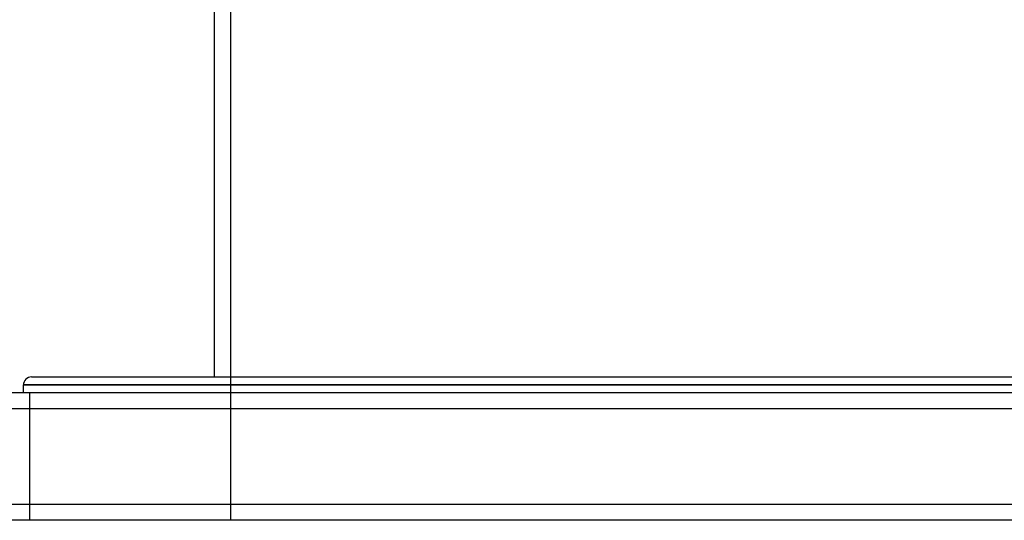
# Model space of a CAD drawing. Header units: millimetres. Extents: x -448 to 448, y -205 to 371.
# Tile 2 of 15: x -291 to 18, y -205 to -48. Entities that reach past the tile are written whole.
import ezdxf

# ---------------------------------------------------------------- set-up
doc = ezdxf.new("R2010")
doc.units = ezdxf.units.MM
doc.layers.add('HIDDEN', color=7, linetype='Continuous')
doc.layers.add('THICK', color=7, linetype='Continuous')

msp = doc.modelspace()

# ---------------------------------------------------------------- linework, layer by layer
at = {"layer": 'HIDDEN'}
for p, q in [((-225, -23), (-225, -205)), ((0, -162.5), (-290, -162.5)), ((290, -162.5), (0, -162.5)), ((-288, -205), (-288, -165)), ((-288, -205), (-288, -165)), ((350, -170), (-350, -170)), ((350, -200), (-350, -200))]:
    msp.add_line(p, q, dxfattribs=at)
at = {"layer": 'THICK'}
for p, q in [((-230, -160), (-230, -28)), ((-287.5, -160), (0, -160)), ((0, -160), (287.5, -160)), ((-290, -162.5), (0, -162.5)), ((-290, -165), (-290, -162.5)), ((0, -162.5), (290, -162.5)), ((350, -165), (-350, -165)), ((350, -170), (-350, -170)), ((350, -200), (-350, -200)), ((350, -205), (-350, -205))]:
    msp.add_line(p, q, dxfattribs=at)
msp.add_arc((-287.5, -162.5), 2.5, 90, 180, dxfattribs=at)

doc.saveas('drawing.dxf')
